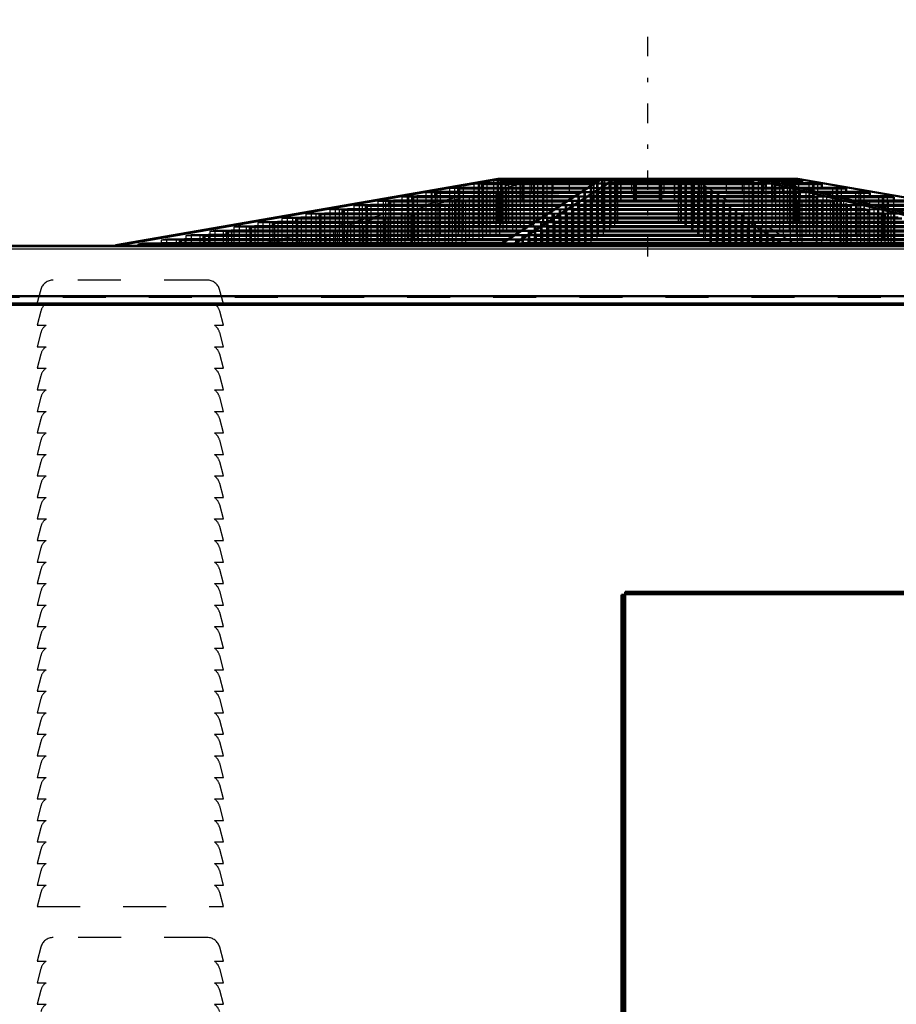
# Model space of a CAD drawing. Header units: inches. Extents: x -24.5 to 24.2, y -0.3 to 45.
# Tile 3 of 4: x -6.8 to 13.6, y 22.2 to 45. Entities that reach past the tile are written whole.
import ezdxf

# ---------------------------------------------------------------- set-up
doc = ezdxf.new("R2010")
doc.units = ezdxf.units.IN
doc.header["$MEASUREMENT"] = 0
doc.linetypes.add('Center', pattern=[1.5, 0.45, -0.5, 0.05, -0.5])
doc.linetypes.add('Dashed', pattern=[2, 1, -1])
for name, color, linetype, lineweight in [('2d ConnectionPoints', 7, 'Continuous', 50), ('AM_0', 7, 'Continuous', 50), ('AM_4', 3, 'Continuous', 25), ('AM_7', 7, 'Center', 25), ('AM_9', 6, 'Dashed', 25)]:
    doc.layers.add(name, color=color, linetype=linetype, lineweight=lineweight)

msp = doc.modelspace()

# ---------------------------------------------------------------- linework, layer by layer
at = {"layer": '2d ConnectionPoints'}
msp.add_point((0, 39.8), dxfattribs=at)
msp.add_point((0, 39.8), dxfattribs=at)
at = {"layer": 'AM_0'}
for p, q in [((4.33, 41.358), (-4.546, 39.817)), ((-4.465, 39.817), (4.411, 41.358)), ((4.067, 41.25), (3.951, 41.228)), ((3.951, 41.228), (3.951, 41.148)), ((3.951, 41.228), (6.536, 41.228)), ((4.067, 41.25), (6.565, 41.25)), ((6.735, 41.358), (4.33, 41.358)), ((6.737, 41.358), (4.358, 39.817)), ((4.497, 41.329), (4.39, 41.309)), ((4.39, 41.309), (6.659, 41.309)), ((4.39, 41.309), (4.39, 41.25)), ((4.497, 41.329), (6.69, 41.329)), ((4.653, 41.358), (4.653, 41.329)), ((4.66, 39.817), (7.039, 41.358)), ((11.288, 41.358), (6.737, 41.358)), ((6.947, 41.25), (6.916, 41.228)), ((6.916, 41.228), (10.552, 41.228)), ((6.916, 41.228), (6.916, 41.148)), ((6.947, 41.25), (10.467, 41.25)), ((7.062, 41.329), (7.033, 41.309)), ((7.033, 41.309), (10.231, 41.309)), ((7.033, 41.309), (7.033, 41.25)), ((7.062, 41.329), (10.152, 41.329)), ((7.104, 41.358), (7.104, 41.329)), ((10.038, 41.358), (10.038, 41.329)), ((10.231, 41.309), (10.152, 41.329)), ((10.215, 41.358), (16.713, 39.817)), ((10.231, 41.309), (10.231, 41.25)), ((16.935, 39.817), (10.437, 41.358)), ((10.552, 41.228), (10.467, 41.25)), ((10.552, 41.228), (10.552, 41.148)), ((10.571, 41.329), (11.283, 41.329)), ((10.655, 41.309), (11.394, 41.309)), ((10.906, 41.25), (11.728, 41.25)), ((10.996, 41.228), (11.848, 41.228)), ((11.121, 41.329), (11.121, 41.358)), ((11.394, 41.309), (11.283, 41.329)), ((11.288, 41.358), (20.164, 39.817)), ((11.394, 41.25), (11.394, 41.309)), ((11.848, 41.228), (11.728, 41.25)), ((11.848, 41.148), (11.848, 41.228)), ((2.45, 40.951), (2.333, 40.93)), ((2.333, 40.93), (2.333, 40.852)), ((2.333, 40.93), (6.075, 40.93)), ((2.45, 40.951), (6.108, 40.951)), ((2.988, 41.051), (2.872, 41.029)), ((2.872, 41.029), (2.872, 40.951)), ((2.872, 41.029), (6.229, 41.029)), ((2.988, 41.051), (6.261, 41.051)), ((3.517, 41.148), (3.401, 41.127)), ((3.401, 41.127), (3.401, 41.051)), ((3.401, 41.127), (6.378, 41.127)), ((3.517, 41.148), (6.411, 41.148)), ((6.513, 40.951), (6.482, 40.93)), ((6.482, 40.93), (11.737, 40.93)), ((6.482, 40.93), (6.482, 40.852)), ((6.513, 40.951), (11.651, 40.951)), ((6.658, 41.051), (6.627, 41.029)), ((6.627, 41.029), (11.342, 41.029)), ((6.627, 41.029), (6.627, 40.951)), ((6.658, 41.051), (11.257, 41.051)), ((6.799, 41.148), (6.768, 41.127)), ((6.768, 41.127), (10.955, 41.127)), ((6.768, 41.127), (6.768, 41.051)), ((6.799, 41.148), (10.87, 41.148)), ((10.955, 41.127), (10.87, 41.148)), ((10.955, 41.127), (10.955, 41.051)), ((11.342, 41.029), (11.257, 41.051)), ((11.334, 41.148), (12.297, 41.148)), ((11.342, 41.029), (11.342, 40.951)), ((11.424, 41.127), (12.417, 41.127)), ((11.737, 40.93), (11.651, 40.951)), ((11.737, 40.93), (11.737, 40.852)), ((11.745, 41.051), (12.844, 41.051)), ((11.835, 41.029), (12.964, 41.029)), ((12.164, 40.951), (13.401, 40.951)), ((12.255, 40.93), (13.522, 40.93)), ((12.417, 41.127), (12.297, 41.148)), ((12.417, 41.051), (12.417, 41.127)), ((12.964, 41.029), (12.844, 41.051)), ((12.964, 40.951), (12.964, 41.029)), ((13.522, 40.93), (13.401, 40.951)), ((13.522, 40.852), (13.522, 40.93)), ((1.372, 40.752), (1.256, 40.731)), ((1.256, 40.731), (1.256, 40.653)), ((1.256, 40.731), (5.769, 40.731)), ((1.372, 40.752), (5.801, 40.752)), ((1.911, 40.852), (1.795, 40.83)), ((1.795, 40.83), (1.795, 40.752)), ((1.795, 40.83), (5.92, 40.83)), ((1.911, 40.852), (5.953, 40.852)), ((6.224, 40.752), (6.193, 40.731)), ((6.193, 40.731), (12.525, 40.731)), ((6.193, 40.731), (6.193, 40.653)), ((6.224, 40.752), (12.44, 40.752)), ((6.369, 40.852), (6.338, 40.83)), ((6.338, 40.83), (12.131, 40.83)), ((6.338, 40.83), (6.338, 40.752)), ((6.369, 40.852), (12.046, 40.852)), ((12.131, 40.83), (12.046, 40.852)), ((12.131, 40.83), (12.131, 40.752)), ((12.525, 40.731), (12.44, 40.752)), ((12.525, 40.731), (12.525, 40.653)), ((12.584, 40.852), (13.959, 40.852)), ((12.674, 40.83), (14.079, 40.83)), ((13.003, 40.752), (14.517, 40.752)), ((13.094, 40.731), (14.637, 40.731)), ((0.295, 40.553), (0.179, 40.532)), ((0.179, 40.532), (0.179, 40.454)), ((0.179, 40.532), (5.46, 40.532)), ((0.295, 40.553), (5.493, 40.553)), ((0.833, 40.653), (0.717, 40.631)), ((0.717, 40.631), (0.717, 40.553)), ((0.717, 40.631), (5.614, 40.631)), ((0.833, 40.653), (5.647, 40.653)), ((5.936, 40.553), (5.905, 40.532)), ((5.905, 40.532), (13.314, 40.532)), ((5.905, 40.532), (5.905, 40.454)), ((5.936, 40.553), (13.229, 40.553)), ((6.08, 40.653), (6.049, 40.631)), ((6.049, 40.631), (12.92, 40.631)), ((6.049, 40.631), (6.049, 40.553)), ((6.08, 40.653), (12.835, 40.653)), ((12.92, 40.631), (12.835, 40.653)), ((12.92, 40.631), (12.92, 40.553)), ((13.314, 40.532), (13.229, 40.553)), ((13.314, 40.532), (13.314, 40.454)), ((13.423, 40.653), (15.075, 40.653)), ((13.513, 40.631), (15.195, 40.631)), ((-1.322, 40.255), (-1.438, 40.233)), ((-1.322, 40.255), (5.033, 40.255)), ((-0.784, 40.354), (-0.9, 40.333)), ((-0.9, 40.333), (-0.9, 40.255)), ((-0.9, 40.333), (5.154, 40.333)), ((-0.784, 40.354), (5.187, 40.354)), ((-0.245, 40.454), (-0.36, 40.432)), ((-0.36, 40.432), (-0.36, 40.354)), ((-0.36, 40.432), (5.307, 40.432)), ((-0.245, 40.454), (5.339, 40.454)), ((5.503, 40.255), (5.472, 40.233)), ((5.503, 40.255), (14.412, 40.255)), ((5.647, 40.354), (5.616, 40.333)), ((5.616, 40.333), (14.103, 40.333)), ((5.616, 40.333), (5.616, 40.255)), ((5.647, 40.354), (14.018, 40.354)), ((5.791, 40.454), (5.76, 40.432)), ((5.76, 40.432), (13.708, 40.432)), ((5.76, 40.432), (5.76, 40.354)), ((5.791, 40.454), (13.624, 40.454)), ((-2.399, 40.056), (-2.515, 40.034)), ((-2.515, 40.034), (-2.515, 39.954)), ((-2.515, 40.034), (4.694, 40.034)), ((-2.399, 40.056), (4.726, 40.056)), ((-1.861, 40.155), (-1.977, 40.134)), ((-1.977, 40.134), (-1.977, 40.056)), ((-1.977, 40.134), (4.845, 40.134)), ((-1.861, 40.155), (4.878, 40.155)), ((-1.438, 40.233), (-1.438, 40.155)), ((-1.438, 40.233), (4.999, 40.233)), ((5.214, 40.056), (5.183, 40.034)), ((5.183, 40.034), (15.285, 40.034)), ((5.183, 40.034), (5.183, 39.954)), ((5.214, 40.056), (15.201, 40.056)), ((5.358, 40.155), (5.327, 40.134)), ((5.327, 40.134), (14.892, 40.134)), ((5.327, 40.134), (5.327, 40.056)), ((5.358, 40.155), (14.807, 40.155)), ((5.472, 40.233), (14.497, 40.233)), ((5.472, 40.233), (5.472, 40.155)), ((23.797, 39.8), (-23.797, 39.8)), ((23.782, 39.793), (-23.782, 39.793)), ((-4.546, 39.817), (-4.465, 39.817)), ((-4.546, 39.817), (-4.546, 39.8)), ((-4.465, 39.817), (-4.465, 39.8)), ((-3.478, 39.857), (-3.594, 39.835)), ((-3.594, 39.835), (-3.594, 39.8)), ((-3.594, 39.835), (4.385, 39.835)), ((-3.478, 39.857), (4.418, 39.857)), ((-2.949, 39.954), (-3.065, 39.933)), ((-3.065, 39.933), (-3.065, 39.857)), ((-3.065, 39.933), (4.536, 39.933)), ((-2.949, 39.954), (4.569, 39.954)), ((4.358, 39.817), (4.66, 39.817)), ((4.358, 39.817), (4.358, 39.8)), ((4.66, 39.817), (4.66, 39.8)), ((4.925, 39.857), (4.894, 39.835)), ((4.894, 39.835), (16.075, 39.835)), ((4.894, 39.835), (4.894, 39.8)), ((4.925, 39.857), (15.991, 39.857)), ((5.067, 39.954), (5.036, 39.933)), ((5.036, 39.933), (15.689, 39.933)), ((5.036, 39.933), (5.036, 39.857)), ((5.067, 39.954), (15.604, 39.954)), ((23.797, 38.459), (-23.797, 38.459)), ((23.797, 38.426), (-23.797, 38.426)), ((7.197, 31.691), (7.281, 31.691)), ((7.197, 31.691), (7.197, 5.699)), ((7.231, 31.691), (7.231, 5.699)), ((7.281, 31.762), (7.281, 5.632)), ((19.271, 31.762), (7.281, 31.762)), ((19.271, 31.728), (7.281, 31.728))]:
    msp.add_line(p, q, dxfattribs=at)
at = {"layer": 'AM_4'}
for p, q in [((23.797, 39.72), (-23.797, 39.72)), ((23.797, 38.636), (-23.797, 38.636)), ((23.797, 38.612), (-23.797, 38.612)), ((7.264, 31.691), (7.264, 5.699)), ((19.271, 31.695), (7.281, 31.695))]:
    msp.add_line(p, q, dxfattribs=at)
at = {"layer": 'AM_7'}
msp.add_line((7.809, 39.55), (7.809, 45.05), dxfattribs=at)
at = {"layer": 'AM_9'}
for p, q in [((-1.317, 39.817), (5.181, 41.358)), ((5.403, 41.358), (-1.095, 39.817)), ((3.89, 41.25), (3.77, 41.228)), ((3.951, 41.228), (3.77, 41.228)), ((3.77, 41.228), (3.77, 39.8)), ((3.87, 41.228), (3.986, 41.25)), ((3.87, 41.228), (3.87, 39.8)), ((3.89, 41.25), (3.89, 39.8)), ((4.067, 41.25), (3.89, 41.25)), ((3.986, 41.25), (3.986, 39.8)), ((4.067, 41.25), (4.067, 39.8)), ((4.335, 41.329), (4.224, 41.309)), ((4.224, 41.309), (4.224, 39.8)), ((4.39, 41.309), (4.224, 41.309)), ((4.309, 41.309), (4.416, 41.329)), ((4.309, 41.309), (4.309, 39.8)), ((4.335, 41.329), (4.335, 39.8)), ((4.496, 41.329), (4.335, 41.329)), ((4.39, 41.25), (4.39, 39.8)), ((4.416, 41.329), (4.416, 39.8)), ((4.496, 41.358), (4.496, 39.8)), ((4.497, 41.329), (4.497, 39.8)), ((4.572, 41.358), (4.572, 39.8)), ((4.653, 41.329), (4.653, 39.8)), ((4.742, 41.358), (4.742, 41.016)), ((4.844, 40.858), (4.844, 41.358)), ((4.929, 41.25), (4.844, 41.228)), ((4.844, 41.228), (4.844, 39.8)), ((4.868, 40.858), (4.868, 41.358)), ((4.905, 40.858), (4.905, 41.358)), ((4.928, 40.858), (4.928, 41.358)), ((4.929, 41.25), (4.929, 39.8)), ((5.066, 41.228), (5.151, 41.25)), ((5.066, 41.228), (5.066, 39.8)), ((5.117, 41.016), (5.117, 41.358)), ((5.151, 41.25), (5.151, 39.8)), ((5.244, 41.329), (5.166, 41.309)), ((5.166, 41.309), (5.166, 39.8)), ((5.244, 41.329), (5.244, 39.8)), ((5.359, 41.358), (5.359, 39.8)), ((5.387, 41.309), (5.466, 41.329)), ((5.387, 41.309), (5.387, 39.8)), ((5.466, 41.329), (5.466, 39.8)), ((5.58, 41.358), (5.58, 39.8)), ((5.613, 41.016), (5.613, 41.358)), ((5.988, 41.016), (5.988, 41.358)), ((6.495, 40.858), (6.495, 41.358)), ((6.506, 40.858), (6.506, 41.358)), ((6.916, 41.228), (6.536, 41.228)), ((6.555, 40.858), (6.555, 41.358)), ((6.565, 40.858), (6.565, 41.358)), ((6.947, 41.25), (6.565, 41.25)), ((6.613, 41.228), (6.644, 41.25)), ((6.613, 41.228), (6.613, 39.8)), ((6.644, 41.25), (6.644, 39.8)), ((7.033, 41.309), (6.659, 41.309)), ((7.062, 41.329), (6.69, 41.329)), ((6.731, 41.309), (6.76, 41.329)), ((6.731, 41.309), (6.731, 39.8)), ((6.76, 41.329), (6.76, 39.8)), ((6.801, 41.358), (6.801, 39.8)), ((6.947, 41.25), (6.947, 39.8)), ((7.033, 41.25), (7.033, 39.8)), ((7.062, 41.329), (7.062, 39.8)), ((7.076, 40.858), (7.076, 41.358)), ((7.091, 40.858), (7.091, 41.358)), ((7.104, 41.329), (7.104, 39.8)), ((7.179, 40.858), (7.179, 41.358)), ((7.192, 40.858), (7.192, 41.358)), ((7.434, 41.016), (7.434, 41.358)), ((7.484, 40.858), (7.484, 41.358)), ((7.499, 40.858), (7.499, 41.358)), ((7.53, 40.858), (7.53, 41.358)), ((7.542, 40.858), (7.542, 41.358)), ((8.076, 40.858), (8.076, 41.358)), ((8.088, 40.858), (8.088, 41.358)), ((8.119, 40.858), (8.119, 41.358)), ((8.134, 40.858), (8.134, 41.358)), ((8.184, 41.016), (8.184, 41.358)), ((8.426, 40.858), (8.426, 41.358)), ((8.439, 40.858), (8.439, 41.358)), ((8.514, 41.358), (8.514, 39.8)), ((8.527, 40.858), (8.527, 41.358)), ((8.542, 40.858), (8.542, 41.358)), ((8.556, 41.329), (8.585, 41.309)), ((8.556, 41.329), (8.556, 39.8)), ((10.958, 39.817), (8.579, 41.358)), ((8.585, 41.309), (8.585, 39.8)), ((8.671, 41.25), (8.702, 41.228)), ((8.671, 41.25), (8.671, 39.8)), ((8.702, 41.228), (8.702, 39.8)), ((8.817, 41.358), (8.817, 39.8)), ((8.887, 41.309), (8.858, 41.329)), ((8.858, 41.329), (8.858, 39.8)), ((8.881, 41.358), (11.26, 39.817)), ((8.887, 41.309), (8.887, 39.8)), ((9.005, 41.228), (8.974, 41.25)), ((8.974, 41.25), (8.974, 39.8)), ((9.005, 41.228), (9.005, 39.8)), ((9.053, 40.858), (9.053, 41.358)), ((9.063, 40.858), (9.063, 41.358)), ((9.112, 40.858), (9.112, 41.358)), ((9.123, 40.858), (9.123, 41.358)), ((9.63, 41.358), (9.63, 41.016)), ((10.005, 41.016), (10.005, 41.358)), ((10.038, 41.329), (10.038, 39.8)), ((10.571, 41.329), (10.152, 41.329)), ((10.152, 41.329), (10.152, 39.8)), ((10.655, 41.309), (10.231, 41.309)), ((10.231, 41.25), (10.231, 39.8)), ((10.259, 41.358), (10.259, 39.8)), ((10.374, 41.329), (10.374, 39.8)), ((10.374, 41.329), (10.452, 41.309)), ((10.452, 41.309), (10.452, 39.8)), ((10.906, 41.25), (10.467, 41.25)), ((10.467, 41.25), (10.467, 39.8)), ((10.501, 41.016), (10.501, 41.358)), ((10.996, 41.228), (10.552, 41.228)), ((10.689, 41.25), (10.689, 39.8)), ((10.689, 41.25), (10.774, 41.228)), ((10.69, 40.858), (10.69, 41.358)), ((10.713, 40.858), (10.713, 41.358)), ((10.75, 40.858), (10.75, 41.358)), ((10.774, 40.858), (10.774, 41.358)), ((10.774, 41.228), (10.774, 39.8)), ((10.876, 41.016), (10.876, 41.358)), ((10.965, 41.358), (10.965, 39.8)), ((11.046, 41.358), (11.046, 39.8)), ((11.121, 41.329), (11.228, 41.309)), ((11.121, 41.329), (11.121, 39.8)), ((11.121, 39.8), (11.121, 41.329)), ((11.202, 41.329), (11.202, 39.8)), ((11.309, 41.309), (11.202, 41.329)), ((20.083, 39.817), (11.207, 41.358)), ((11.228, 41.309), (11.228, 39.8)), ((11.283, 39.8), (11.283, 41.329)), ((11.309, 41.309), (11.309, 39.8)), ((11.394, 39.8), (11.394, 41.25)), ((11.551, 41.25), (11.551, 39.8)), ((11.551, 41.25), (11.667, 41.228)), ((11.632, 41.25), (11.632, 39.8)), ((11.748, 41.228), (11.632, 41.25)), ((11.667, 41.228), (11.667, 39.8)), ((11.728, 39.8), (11.728, 41.25)), ((11.748, 41.228), (11.748, 39.8)), ((2.217, 40.951), (2.096, 40.93)), ((2.096, 40.93), (2.096, 39.8)), ((2.333, 40.93), (2.096, 40.93)), ((2.217, 40.951), (2.217, 39.8)), ((2.45, 40.951), (2.217, 40.951)), ((2.252, 40.93), (2.369, 40.951)), ((2.252, 40.93), (2.252, 39.8)), ((2.369, 40.951), (2.369, 39.8)), ((2.45, 40.951), (2.45, 39.8)), ((2.774, 41.051), (2.654, 41.029)), ((2.872, 41.029), (2.654, 41.029)), ((2.654, 41.029), (2.654, 39.8)), ((2.774, 41.051), (2.774, 39.8)), ((2.988, 41.051), (2.774, 41.051)), ((2.791, 41.029), (2.907, 41.051)), ((2.791, 41.029), (2.791, 39.8)), ((2.872, 40.951), (2.872, 39.8)), ((2.907, 41.051), (2.907, 39.8)), ((2.988, 41.051), (2.988, 39.8)), ((3.321, 41.148), (3.201, 41.127)), ((3.401, 41.127), (3.201, 41.127)), ((3.201, 41.127), (3.201, 39.8)), ((3.32, 41.127), (3.436, 41.148)), ((3.32, 41.127), (3.32, 39.8)), ((3.321, 41.148), (3.321, 39.8)), ((3.517, 41.148), (3.321, 41.148)), ((3.401, 41.051), (3.401, 39.8)), ((3.436, 41.148), (3.436, 39.8)), ((3.517, 41.148), (3.517, 39.8)), ((3.746, 40.951), (3.66, 40.93)), ((3.66, 40.93), (3.66, 39.8)), ((3.746, 40.951), (3.746, 39.8)), ((3.881, 40.93), (3.967, 40.951)), ((3.881, 40.93), (3.881, 39.8)), ((3.951, 41.148), (3.951, 39.8)), ((3.967, 40.951), (3.967, 39.8)), ((4.14, 41.051), (4.055, 41.029)), ((4.055, 41.029), (4.055, 39.8)), ((4.14, 41.051), (4.14, 39.8)), ((4.276, 41.029), (4.361, 41.051)), ((4.276, 41.029), (4.276, 39.8)), ((4.361, 41.051), (4.361, 39.8)), ((4.527, 41.148), (4.442, 41.127)), ((4.442, 41.127), (4.442, 39.8)), ((4.527, 41.148), (4.527, 39.8)), ((4.663, 41.127), (4.748, 41.148)), ((4.663, 41.127), (4.663, 39.8)), ((4.742, 41.016), (5.988, 41.016)), ((4.748, 41.148), (4.748, 39.8)), ((6.482, 40.93), (6.075, 40.93)), ((6.513, 40.951), (6.108, 40.951)), ((6.18, 40.93), (6.211, 40.951)), ((6.18, 40.93), (6.18, 39.8)), ((6.211, 40.951), (6.211, 39.8)), ((6.627, 41.029), (6.229, 41.029)), ((6.658, 41.051), (6.261, 41.051)), ((6.324, 41.029), (6.355, 41.051)), ((6.324, 41.029), (6.324, 39.8)), ((6.355, 41.051), (6.355, 39.8)), ((6.768, 41.127), (6.378, 41.127)), ((6.799, 41.148), (6.411, 41.148)), ((6.466, 41.127), (6.497, 41.148)), ((6.466, 41.127), (6.466, 39.8)), ((6.497, 41.148), (6.497, 39.8)), ((6.513, 40.951), (6.513, 39.8)), ((6.627, 40.951), (6.627, 39.8)), ((6.658, 41.051), (6.658, 39.8)), ((6.768, 41.051), (6.768, 39.8)), ((6.799, 41.148), (6.799, 39.8)), ((6.916, 41.148), (6.916, 39.8)), ((7.434, 41.016), (8.184, 41.016)), ((8.819, 41.148), (8.819, 39.8)), ((8.819, 41.148), (8.85, 41.127)), ((8.85, 41.127), (8.85, 39.8)), ((8.96, 41.051), (8.96, 39.8)), ((8.96, 41.051), (8.991, 41.029)), ((8.991, 41.029), (8.991, 39.8)), ((9.105, 40.951), (9.136, 40.93)), ((9.105, 40.951), (9.105, 39.8)), ((9.152, 41.127), (9.121, 41.148)), ((9.121, 41.148), (9.121, 39.8)), ((9.136, 40.93), (9.136, 39.8)), ((9.152, 41.127), (9.152, 39.8)), ((9.294, 41.029), (9.263, 41.051)), ((9.263, 41.051), (9.263, 39.8)), ((9.294, 41.029), (9.294, 39.8)), ((9.438, 40.93), (9.407, 40.951)), ((9.407, 40.951), (9.407, 39.8)), ((9.438, 40.93), (9.438, 39.8)), ((9.63, 41.016), (10.876, 41.016)), ((10.552, 41.148), (10.551, 39.8)), ((11.334, 41.148), (10.87, 41.148)), ((10.87, 41.148), (10.87, 39.8)), ((11.424, 41.127), (10.955, 41.127)), ((10.955, 41.051), (10.955, 39.8)), ((11.091, 41.148), (11.091, 39.8)), ((11.091, 41.148), (11.176, 41.127)), ((11.176, 41.127), (11.176, 39.8)), ((11.257, 41.051), (11.745, 41.051)), ((11.257, 41.051), (11.257, 39.8)), ((11.835, 41.029), (11.342, 41.029)), ((11.342, 40.951), (11.342, 39.8)), ((11.478, 41.051), (11.478, 39.8)), ((11.478, 41.051), (11.563, 41.029)), ((11.563, 41.029), (11.563, 39.8)), ((11.651, 40.951), (12.164, 40.951)), ((11.651, 40.951), (11.651, 39.8)), ((12.255, 40.93), (11.737, 40.93)), ((11.848, 39.8), (11.848, 41.148)), ((11.872, 40.951), (11.872, 39.8)), ((11.872, 40.951), (11.958, 40.93)), ((11.958, 40.93), (11.958, 39.8)), ((12.101, 41.148), (12.101, 39.8)), ((12.101, 41.148), (12.217, 41.127)), ((12.182, 41.148), (12.182, 39.8)), ((12.298, 41.127), (12.182, 41.148)), ((12.217, 41.127), (12.217, 39.8)), ((12.297, 39.8), (12.297, 41.148)), ((12.298, 41.127), (12.298, 39.8)), ((12.417, 39.8), (12.417, 41.051)), ((12.63, 41.051), (12.746, 41.029)), ((12.63, 41.051), (12.63, 39.8)), ((12.711, 41.051), (12.711, 39.8)), ((12.827, 41.029), (12.711, 41.051)), ((12.746, 41.029), (12.746, 39.8)), ((12.827, 41.029), (12.827, 39.8)), ((12.844, 39.8), (12.844, 41.051)), ((12.964, 39.8), (12.964, 40.951)), ((13.168, 40.951), (13.168, 39.8)), ((13.168, 40.951), (13.285, 40.93)), ((13.249, 40.951), (13.249, 39.8)), ((13.366, 40.93), (13.249, 40.951)), ((13.285, 40.93), (13.285, 39.8)), ((13.366, 40.93), (13.366, 39.8)), ((13.401, 39.8), (13.401, 40.951)), ((1.101, 40.752), (0.981, 40.731)), ((1.256, 40.731), (0.981, 40.731)), ((0.981, 40.731), (0.981, 39.8)), ((1.101, 40.752), (1.101, 39.8)), ((1.372, 40.752), (1.101, 40.752)), ((1.175, 40.731), (1.291, 40.752)), ((1.175, 40.731), (1.175, 39.8)), ((1.291, 40.752), (1.291, 39.8)), ((1.372, 40.752), (1.372, 39.8)), ((1.659, 40.852), (1.539, 40.83)), ((1.539, 40.83), (1.539, 39.8)), ((1.795, 40.83), (1.539, 40.83)), ((1.659, 40.852), (1.659, 39.8)), ((1.911, 40.852), (1.659, 40.852)), ((1.714, 40.83), (1.83, 40.852)), ((1.714, 40.83), (1.714, 39.8)), ((1.795, 40.752), (1.795, 39.8)), ((1.83, 40.852), (1.83, 39.8)), ((1.911, 40.852), (1.911, 39.8)), ((2.333, 40.852), (2.333, 39.8)), ((2.956, 40.752), (2.871, 40.731)), ((2.871, 40.731), (2.871, 39.8)), ((2.956, 40.752), (2.956, 39.8)), ((3.093, 40.731), (3.178, 40.752)), ((3.093, 40.731), (3.093, 39.8)), ((3.178, 40.752), (3.178, 39.8)), ((3.351, 40.852), (3.266, 40.83)), ((3.266, 40.83), (3.266, 39.8)), ((3.351, 40.852), (3.351, 39.8)), ((3.487, 40.83), (3.572, 40.852)), ((3.487, 40.83), (3.487, 39.8)), ((3.572, 40.852), (3.572, 39.8)), ((4.844, 40.858), (7.542, 40.858)), ((6.193, 40.731), (5.769, 40.731)), ((6.224, 40.752), (5.801, 40.752)), ((5.891, 40.731), (5.922, 40.752)), ((5.891, 40.731), (5.891, 39.8)), ((6.338, 40.83), (5.92, 40.83)), ((5.922, 40.752), (5.922, 39.8)), ((6.369, 40.852), (5.953, 40.852)), ((6.036, 40.83), (6.067, 40.852)), ((6.036, 40.83), (6.036, 39.8)), ((6.067, 40.852), (6.067, 39.8)), ((6.224, 40.752), (6.224, 39.8)), ((6.338, 40.752), (6.338, 39.8)), ((6.369, 40.852), (6.369, 39.8)), ((6.482, 40.852), (6.482, 39.8)), ((8.076, 40.858), (10.774, 40.858)), ((9.249, 40.852), (9.249, 39.8)), ((9.249, 40.852), (9.28, 40.83)), ((9.28, 40.83), (9.28, 39.8)), ((9.394, 40.752), (9.425, 40.731)), ((9.394, 40.752), (9.394, 39.8)), ((9.425, 40.731), (9.425, 39.8)), ((9.582, 40.83), (9.551, 40.852)), ((9.551, 40.852), (9.551, 39.8)), ((9.582, 40.83), (9.582, 39.8)), ((9.727, 40.731), (9.696, 40.752)), ((9.696, 40.752), (9.696, 39.8)), ((9.727, 40.731), (9.727, 39.8)), ((11.737, 40.852), (11.737, 39.8)), ((12.584, 40.852), (12.046, 40.852)), ((12.046, 40.852), (12.046, 39.8)), ((12.674, 40.83), (12.131, 40.83)), ((12.131, 40.752), (12.131, 39.8)), ((12.267, 40.852), (12.267, 39.8)), ((12.267, 40.852), (12.352, 40.83)), ((12.352, 40.83), (12.352, 39.8)), ((13.003, 40.752), (12.44, 40.752)), ((12.44, 40.752), (12.44, 39.8)), ((13.094, 40.731), (12.525, 40.731)), ((12.662, 40.752), (12.662, 39.8)), ((12.662, 40.752), (12.747, 40.731)), ((12.747, 40.731), (12.747, 39.8)), ((13.522, 39.8), (13.522, 40.852)), ((-0.014, 40.553), (-0.134, 40.532)), ((0.179, 40.532), (-0.134, 40.532)), ((-0.134, 40.532), (-0.134, 39.8)), ((-0.014, 40.553), (-0.014, 39.8)), ((0.295, 40.553), (-0.014, 40.553)), ((0.098, 40.532), (0.214, 40.553)), ((0.098, 40.532), (0.098, 39.8)), ((0.214, 40.553), (0.214, 39.8)), ((0.295, 40.553), (0.295, 39.8)), ((0.543, 40.653), (0.423, 40.631)), ((0.423, 40.631), (0.423, 39.8)), ((0.717, 40.631), (0.423, 40.631)), ((0.543, 40.653), (0.543, 39.8)), ((0.833, 40.653), (0.543, 40.653)), ((0.636, 40.631), (0.752, 40.653)), ((0.636, 40.631), (0.636, 39.8)), ((0.717, 40.553), (0.717, 39.8)), ((0.752, 40.653), (0.752, 39.8)), ((0.833, 40.653), (0.833, 39.8)), ((1.256, 40.653), (1.256, 39.8)), ((2.168, 40.553), (2.083, 40.532)), ((2.083, 40.532), (2.083, 39.8)), ((2.168, 40.553), (2.168, 39.8)), ((2.304, 40.532), (2.389, 40.553)), ((2.304, 40.532), (2.304, 39.8)), ((2.389, 40.553), (2.389, 39.8)), ((2.562, 40.653), (2.477, 40.631)), ((2.477, 40.631), (2.477, 39.8)), ((2.562, 40.653), (2.562, 39.8)), ((2.698, 40.631), (2.783, 40.653)), ((2.698, 40.631), (2.698, 39.8)), ((2.783, 40.653), (2.783, 39.8)), ((5.905, 40.532), (5.46, 40.532)), ((5.936, 40.553), (5.493, 40.553)), ((5.602, 40.532), (5.633, 40.553)), ((5.602, 40.532), (5.602, 39.8)), ((6.049, 40.631), (5.614, 40.631)), ((5.633, 40.553), (5.633, 39.8)), ((6.08, 40.653), (5.647, 40.653)), ((5.747, 40.631), (5.778, 40.653)), ((5.747, 40.631), (5.747, 39.8)), ((5.778, 40.653), (5.778, 39.8)), ((5.936, 40.553), (5.936, 39.8)), ((6.049, 40.553), (6.049, 39.8)), ((6.08, 40.653), (6.08, 39.8)), ((6.193, 40.653), (6.193, 39.8)), ((9.538, 40.653), (9.569, 40.631)), ((9.538, 40.653), (9.538, 39.8)), ((9.569, 40.631), (9.569, 39.8)), ((9.682, 40.553), (9.682, 39.8)), ((9.682, 40.553), (9.713, 40.532)), ((9.713, 40.532), (9.713, 39.8)), ((9.871, 40.631), (9.84, 40.653)), ((9.84, 40.653), (9.84, 39.8)), ((9.871, 40.631), (9.871, 39.8)), ((10.016, 40.532), (9.985, 40.553)), ((9.985, 40.553), (9.985, 39.8)), ((10.016, 40.532), (10.016, 39.8)), ((12.525, 40.653), (12.525, 39.8)), ((12.835, 40.653), (13.423, 40.653)), ((12.835, 40.653), (12.835, 39.8)), ((13.513, 40.631), (12.92, 40.631)), ((12.92, 40.553), (12.92, 39.8)), ((13.056, 40.653), (13.056, 39.8)), ((13.056, 40.653), (13.141, 40.631)), ((13.141, 40.631), (13.141, 39.8)), ((13.842, 40.553), (13.229, 40.553)), ((13.229, 40.553), (13.229, 39.8)), ((13.932, 40.532), (13.314, 40.532)), ((13.45, 40.553), (13.45, 39.8)), ((13.45, 40.553), (13.535, 40.532)), ((13.535, 40.532), (13.535, 39.8)), ((-1.687, 40.255), (-1.807, 40.233)), ((-1.687, 40.255), (-1.687, 39.8)), ((-1.322, 40.255), (-1.687, 40.255)), ((-1.519, 40.233), (-1.403, 40.255)), ((-1.403, 40.255), (-1.403, 39.8)), ((-1.322, 40.255), (-1.322, 39.8)), ((-1.13, 40.354), (-1.25, 40.333)), ((-1.25, 40.333), (-1.25, 39.8)), ((-0.9, 40.333), (-1.25, 40.333)), ((-1.13, 40.354), (-1.13, 39.8)), ((-0.784, 40.354), (-1.13, 40.354)), ((-0.981, 40.333), (-0.865, 40.354)), ((-0.981, 40.333), (-0.981, 39.8)), ((-0.9, 40.255), (-0.9, 39.8)), ((-0.865, 40.354), (-0.865, 39.8)), ((-0.784, 40.354), (-0.784, 39.8)), ((-0.572, 40.454), (-0.692, 40.432)), ((-0.692, 40.432), (-0.692, 39.8)), ((-0.36, 40.432), (-0.692, 40.432)), ((-0.572, 40.454), (-0.572, 39.8)), ((-0.245, 40.454), (-0.572, 40.454)), ((-0.441, 40.432), (-0.326, 40.454)), ((-0.441, 40.432), (-0.441, 39.8)), ((-0.36, 40.354), (-0.36, 39.8)), ((-0.326, 40.454), (-0.326, 39.8)), ((-0.245, 40.454), (-0.245, 39.8)), ((0.179, 40.454), (0.179, 39.8)), ((0.985, 40.255), (0.9, 40.233)), ((0.985, 40.255), (0.985, 39.8)), ((1.121, 40.233), (1.206, 40.255)), ((1.206, 40.255), (1.206, 39.8)), ((1.378, 40.354), (1.294, 40.333)), ((1.294, 40.333), (1.294, 39.8)), ((1.378, 40.354), (1.378, 39.8)), ((1.515, 40.333), (1.6, 40.354)), ((1.515, 40.333), (1.515, 39.8)), ((1.6, 40.354), (1.6, 39.8)), ((1.773, 40.454), (1.688, 40.432)), ((1.688, 40.432), (1.688, 39.8)), ((1.773, 40.454), (1.773, 39.8)), ((1.91, 40.432), (1.994, 40.454)), ((1.91, 40.432), (1.91, 39.8)), ((1.994, 40.454), (1.994, 39.8)), ((5.503, 40.255), (5.033, 40.255)), ((5.616, 40.333), (5.154, 40.333)), ((5.169, 40.233), (5.2, 40.255)), ((5.647, 40.354), (5.187, 40.354)), ((5.2, 40.255), (5.2, 39.8)), ((5.76, 40.432), (5.307, 40.432)), ((5.314, 40.333), (5.345, 40.354)), ((5.314, 40.333), (5.314, 39.8)), ((5.791, 40.454), (5.339, 40.454)), ((5.345, 40.354), (5.345, 39.8)), ((5.458, 40.432), (5.489, 40.454)), ((5.458, 40.432), (5.458, 39.8)), ((5.489, 40.454), (5.489, 39.8)), ((5.503, 40.255), (5.503, 39.8)), ((5.616, 40.255), (5.616, 39.8)), ((5.647, 40.354), (5.647, 39.8)), ((5.76, 40.354), (5.76, 39.8)), ((5.791, 40.454), (5.791, 39.8)), ((5.905, 40.454), (5.905, 39.8)), ((9.827, 40.454), (9.827, 39.8)), ((9.827, 40.454), (9.858, 40.432)), ((9.858, 40.432), (9.858, 39.8)), ((9.971, 40.354), (10.002, 40.333)), ((9.971, 40.354), (9.971, 39.8)), ((10.002, 40.333), (10.002, 39.8)), ((10.115, 40.255), (10.146, 40.233)), ((10.115, 40.255), (10.115, 39.8)), ((10.16, 40.432), (10.129, 40.454)), ((10.129, 40.454), (10.129, 39.8)), ((10.16, 40.432), (10.16, 39.8)), ((10.304, 40.333), (10.273, 40.354)), ((10.273, 40.354), (10.273, 39.8)), ((10.304, 40.333), (10.304, 39.8)), ((10.449, 40.233), (10.418, 40.255)), ((10.418, 40.255), (10.418, 39.8)), ((13.314, 40.454), (13.314, 39.8)), ((-2.802, 40.056), (-2.922, 40.034)), ((-2.922, 40.034), (-2.922, 39.8)), ((-2.515, 40.034), (-2.922, 40.034)), ((-2.802, 40.056), (-2.802, 39.8)), ((-2.399, 40.056), (-2.802, 40.056)), ((-2.596, 40.034), (-2.48, 40.056)), ((-2.596, 40.034), (-2.596, 39.8)), ((-2.48, 40.056), (-2.48, 39.8)), ((-2.399, 40.056), (-2.399, 39.8)), ((-2.245, 40.155), (-2.365, 40.134)), ((-2.365, 40.134), (-2.365, 39.8)), ((-1.977, 40.134), (-2.365, 40.134)), ((-2.245, 40.155), (-2.245, 39.8)), ((-1.861, 40.155), (-2.245, 40.155)), ((-2.058, 40.134), (-1.942, 40.155)), ((-2.058, 40.134), (-2.058, 39.8)), ((-1.977, 40.056), (-1.977, 39.8)), ((-1.942, 40.155), (-1.942, 39.8)), ((-1.861, 40.155), (-1.861, 39.8)), ((-1.438, 40.233), (-1.807, 40.233)), ((-1.807, 40.233), (-1.807, 39.8)), ((-1.519, 40.233), (-1.519, 39.8)), ((-1.438, 40.155), (-1.438, 39.8)), ((0.196, 40.056), (0.111, 40.034)), ((0.111, 40.034), (0.111, 39.8)), ((0.196, 40.056), (0.196, 39.8)), ((0.333, 40.034), (0.417, 40.056)), ((0.333, 40.034), (0.333, 39.8)), ((0.417, 40.056), (0.417, 39.8)), ((0.59, 40.155), (0.505, 40.134)), ((0.505, 40.134), (0.505, 39.8)), ((0.59, 40.155), (0.59, 39.8)), ((0.726, 40.134), (0.811, 40.155)), ((0.726, 40.134), (0.726, 39.8)), ((0.811, 40.155), (0.811, 39.8)), ((0.9, 40.233), (0.9, 39.8)), ((1.121, 40.233), (1.121, 39.8)), ((5.183, 40.034), (4.694, 40.034)), ((5.214, 40.056), (4.726, 40.056)), ((5.327, 40.134), (4.845, 40.134)), ((5.358, 40.155), (4.878, 40.155)), ((4.881, 40.034), (4.912, 40.056)), ((4.881, 40.034), (4.881, 39.8)), ((4.912, 40.056), (4.912, 39.8)), ((5.472, 40.233), (4.999, 40.233)), ((5.025, 40.134), (5.056, 40.155)), ((5.025, 40.134), (5.025, 39.8)), ((5.056, 40.155), (5.056, 39.8)), ((5.169, 40.233), (5.169, 39.8)), ((5.214, 40.056), (5.214, 39.8)), ((5.327, 40.056), (5.327, 39.8)), ((5.358, 40.155), (5.358, 39.8)), ((5.472, 40.155), (5.472, 39.8)), ((10.146, 40.233), (10.146, 39.8)), ((10.26, 40.155), (10.26, 39.8)), ((10.26, 40.155), (10.291, 40.134)), ((10.291, 40.134), (10.291, 39.8)), ((10.404, 40.056), (10.435, 40.034)), ((10.404, 40.056), (10.404, 39.8)), ((10.435, 40.034), (10.435, 39.8)), ((10.449, 40.233), (10.449, 39.8)), ((10.593, 40.134), (10.562, 40.155)), ((10.562, 40.155), (10.562, 39.8)), ((10.593, 40.134), (10.593, 39.8)), ((10.737, 40.034), (10.706, 40.056)), ((10.706, 40.056), (10.706, 39.8)), ((10.737, 40.034), (10.737, 39.8)), ((-3.919, 39.857), (-4.039, 39.835)), ((-4.039, 39.835), (-4.039, 39.8)), ((-3.594, 39.835), (-4.039, 39.835)), ((-3.919, 39.857), (-3.919, 39.8)), ((-3.492, 39.857), (-3.919, 39.857)), ((-3.675, 39.835), (-3.559, 39.857)), ((-3.675, 39.835), (-3.675, 39.8)), ((-3.559, 39.857), (-3.559, 39.8)), ((-3.372, 39.954), (-3.492, 39.933)), ((-3.065, 39.933), (-3.492, 39.933)), ((-3.492, 39.933), (-3.492, 39.8)), ((-3.478, 39.857), (-3.478, 39.8)), ((-3.372, 39.954), (-3.372, 39.8)), ((-2.949, 39.954), (-3.372, 39.954)), ((-3.146, 39.933), (-3.03, 39.954)), ((-3.146, 39.933), (-3.146, 39.8)), ((-3.065, 39.857), (-3.065, 39.8)), ((-3.03, 39.954), (-3.03, 39.8)), ((-2.949, 39.954), (-2.949, 39.8)), ((-2.515, 39.954), (-2.515, 39.8)), ((-1.095, 39.817), (-1.317, 39.817)), ((-1.317, 39.817), (-1.317, 39.8)), ((-1.095, 39.817), (-1.095, 39.8)), ((-0.594, 39.857), (-0.679, 39.835)), ((-0.679, 39.835), (-0.679, 39.8)), ((-0.594, 39.857), (-0.594, 39.8)), ((-0.457, 39.835), (-0.373, 39.857)), ((-0.457, 39.835), (-0.457, 39.8)), ((-0.373, 39.857), (-0.373, 39.8)), ((-0.207, 39.954), (-0.292, 39.933)), ((-0.292, 39.933), (-0.292, 39.8)), ((-0.207, 39.954), (-0.207, 39.8)), ((-0.071, 39.933), (0.014, 39.954)), ((-0.071, 39.933), (-0.071, 39.8)), ((0.014, 39.954), (0.014, 39.8)), ((4.894, 39.835), (4.385, 39.835)), ((4.925, 39.857), (4.418, 39.857)), ((5.036, 39.933), (4.536, 39.933)), ((5.067, 39.954), (4.569, 39.954)), ((4.592, 39.835), (4.623, 39.857)), ((4.592, 39.835), (4.592, 39.8)), ((4.623, 39.857), (4.623, 39.8)), ((4.733, 39.933), (4.764, 39.954)), ((4.733, 39.933), (4.733, 39.8)), ((4.764, 39.954), (4.764, 39.8)), ((4.925, 39.857), (4.925, 39.8)), ((5.036, 39.857), (5.036, 39.8)), ((5.067, 39.954), (5.067, 39.8)), ((5.183, 39.954), (5.183, 39.8)), ((10.551, 39.954), (10.582, 39.933)), ((10.552, 39.954), (10.552, 39.8)), ((10.582, 39.933), (10.582, 39.8)), ((10.693, 39.857), (10.724, 39.835)), ((10.693, 39.857), (10.693, 39.8)), ((10.724, 39.835), (10.724, 39.8)), ((10.885, 39.933), (10.854, 39.954)), ((10.854, 39.954), (10.854, 39.8)), ((10.885, 39.933), (10.885, 39.8)), ((10.958, 39.817), (10.958, 39.8)), ((11.26, 39.817), (10.958, 39.817)), ((10.995, 39.857), (10.995, 39.8)), ((11.026, 39.835), (10.995, 39.857)), ((11.026, 39.835), (11.026, 39.8)), ((11.26, 39.817), (11.26, 39.8)), ((-2.428, 39.005), (-6.002, 39.005)), ((-6.292, 38.783), (-6.38, 38.455)), ((-2.05, 38.455), (-2.138, 38.783)), ((-23.782, 38.603), (23.782, 38.603)), ((-6.38, 38.455), (-6.166, 38.455)), ((-2.26, 38.455), (-2.05, 38.455)), ((-6.29, 38.283), (-6.378, 37.955)), ((-2.048, 37.955), (-2.136, 38.283)), ((-6.378, 37.955), (-6.166, 37.955)), ((-6.29, 37.783), (-6.378, 37.455)), ((-2.26, 37.955), (-2.048, 37.955)), ((-2.048, 37.455), (-2.136, 37.783)), ((-6.378, 37.455), (-6.166, 37.455)), ((-6.29, 37.283), (-6.378, 36.955)), ((-2.26, 37.455), (-2.048, 37.455)), ((-2.048, 36.955), (-2.136, 37.283)), ((-6.378, 36.955), (-6.166, 36.955)), ((-2.26, 36.955), (-2.048, 36.955)), ((-6.29, 36.783), (-6.378, 36.455)), ((-2.048, 36.455), (-2.136, 36.783)), ((-6.378, 36.455), (-6.166, 36.455)), ((-2.26, 36.455), (-2.048, 36.455)), ((-6.29, 36.283), (-6.378, 35.955)), ((-2.048, 35.955), (-2.136, 36.283)), ((-6.378, 35.955), (-6.166, 35.955)), ((-2.26, 35.955), (-2.048, 35.955)), ((-6.29, 35.783), (-6.378, 35.455)), ((-2.048, 35.455), (-2.136, 35.783)), ((-6.378, 35.455), (-6.166, 35.455)), ((-2.26, 35.455), (-2.048, 35.455)), ((-6.29, 35.283), (-6.378, 34.955)), ((-2.048, 34.955), (-2.136, 35.283)), ((-6.378, 34.955), (-6.166, 34.955)), ((-6.29, 34.783), (-6.378, 34.455)), ((-2.26, 34.955), (-2.048, 34.955)), ((-2.048, 34.455), (-2.136, 34.783)), ((-6.378, 34.455), (-6.166, 34.455)), ((-2.26, 34.455), (-2.048, 34.455)), ((-6.29, 34.283), (-6.378, 33.955)), ((-2.048, 33.955), (-2.136, 34.283)), ((-6.378, 33.955), (-6.166, 33.955)), ((-2.26, 33.955), (-2.048, 33.955)), ((-6.29, 33.783), (-6.378, 33.455)), ((-2.048, 33.455), (-2.136, 33.783)), ((-6.378, 33.455), (-6.166, 33.455)), ((-2.26, 33.455), (-2.048, 33.455)), ((-6.29, 33.283), (-6.378, 32.955)), ((-2.048, 32.955), (-2.136, 33.283)), ((-6.378, 32.955), (-6.166, 32.955)), ((-2.26, 32.955), (-2.048, 32.955)), ((-6.29, 32.783), (-6.378, 32.455)), ((-2.048, 32.455), (-2.136, 32.783)), ((-6.378, 32.455), (-6.166, 32.455)), ((-6.29, 32.283), (-6.378, 31.955)), ((-2.26, 32.455), (-2.048, 32.455)), ((-2.048, 31.955), (-2.136, 32.283)), ((-6.378, 31.955), (-6.166, 31.955)), ((-6.29, 31.783), (-6.378, 31.455)), ((-2.26, 31.955), (-2.048, 31.955)), ((-2.048, 31.455), (-2.136, 31.783)), ((19.271, 31.757), (7.281, 31.757)), ((7.281, 31.757), (7.281, 5.757)), ((7.281, 31.707), (19.271, 31.707)), ((-6.378, 31.455), (-6.166, 31.455)), ((-2.26, 31.455), (-2.048, 31.455)), ((-6.29, 31.283), (-6.378, 30.955)), ((-2.048, 30.955), (-2.136, 31.283)), ((-6.378, 30.955), (-6.166, 30.955)), ((-2.26, 30.955), (-2.048, 30.955)), ((-6.29, 30.783), (-6.378, 30.455)), ((-2.048, 30.455), (-2.136, 30.783)), ((-6.378, 30.455), (-6.166, 30.455)), ((-2.26, 30.455), (-2.048, 30.455)), ((-6.29, 30.283), (-6.378, 29.955)), ((-2.048, 29.955), (-2.136, 30.283)), ((-6.378, 29.955), (-6.166, 29.955)), ((-2.26, 29.955), (-2.048, 29.955)), ((-6.29, 29.783), (-6.378, 29.455)), ((-2.048, 29.455), (-2.136, 29.783)), ((-6.378, 29.455), (-6.166, 29.455)), ((-6.29, 29.283), (-6.378, 28.955)), ((-2.26, 29.455), (-2.048, 29.455)), ((-2.048, 28.955), (-2.136, 29.283)), ((-6.378, 28.955), (-6.166, 28.955)), ((-2.26, 28.955), (-2.048, 28.955)), ((-6.29, 28.783), (-6.378, 28.455)), ((-2.048, 28.455), (-2.136, 28.783)), ((-6.378, 28.455), (-6.166, 28.455)), ((-2.26, 28.455), (-2.048, 28.455)), ((-6.29, 28.283), (-6.378, 27.955)), ((-2.048, 27.955), (-2.136, 28.283)), ((-6.378, 27.955), (-6.166, 27.955)), ((-2.26, 27.955), (-2.048, 27.955)), ((-6.29, 27.783), (-6.378, 27.455)), ((-2.048, 27.455), (-2.136, 27.783)), ((-6.378, 27.455), (-6.166, 27.455)), ((-2.26, 27.455), (-2.048, 27.455)), ((-6.29, 27.283), (-6.378, 26.955)), ((-2.048, 26.955), (-2.136, 27.283)), ((-6.378, 26.955), (-6.166, 26.955)), ((-6.29, 26.783), (-6.378, 26.455)), ((-2.26, 26.955), (-2.048, 26.955)), ((-2.048, 26.455), (-2.136, 26.783)), ((-6.378, 26.455), (-6.166, 26.455)), ((-2.26, 26.455), (-2.048, 26.455)), ((-6.29, 26.283), (-6.378, 25.955)), ((-2.048, 25.955), (-2.136, 26.283)), ((-6.378, 25.955), (-6.166, 25.955)), ((-2.26, 25.955), (-2.048, 25.955)), ((-6.29, 25.783), (-6.378, 25.455)), ((-2.048, 25.455), (-2.136, 25.783)), ((-6.378, 25.455), (-6.166, 25.455)), ((-2.26, 25.455), (-2.048, 25.455)), ((-6.29, 25.283), (-6.378, 24.955)), ((-2.048, 24.955), (-2.136, 25.283)), ((-6.378, 24.955), (-6.166, 24.955)), ((-2.26, 24.955), (-2.048, 24.955)), ((-6.29, 24.783), (-6.378, 24.455)), ((-2.048, 24.455), (-2.136, 24.783)), ((-6.378, 24.455), (-2.048, 24.455)), ((-2.426, 23.735), (-6, 23.735)), ((-6.29, 23.513), (-6.378, 23.185)), ((-2.048, 23.185), (-2.136, 23.513)), ((-6.378, 23.185), (-6.166, 23.185)), ((-2.26, 23.185), (-2.048, 23.185)), ((-6.29, 23.013), (-6.378, 22.685)), ((-2.048, 22.685), (-2.136, 23.013)), ((-6.378, 22.685), (-6.166, 22.685)), ((-2.26, 22.685), (-2.048, 22.685)), ((-6.29, 22.513), (-6.378, 22.185)), ((-2.048, 22.185), (-2.136, 22.513)), ((-6.378, 22.185), (-6.166, 22.185)), ((-2.26, 22.185), (-2.048, 22.185))]:
    msp.add_line(p, q, dxfattribs=at)
for centre, start, end in [((-6.002, 38.705), 90, 165), ((-2.428, 38.705), 15, 90), ((-6, 38.205), 123.5573, 165), ((-2.426, 38.205), 15, 56.4427), ((-6, 37.705), 123.5573, 165), ((-2.426, 37.705), 15, 56.4427), ((-6, 37.205), 123.5573, 165), ((-2.426, 37.205), 15, 56.4427), ((-6, 36.705), 123.5573, 165), ((-2.426, 36.705), 15, 56.4427), ((-6, 36.205), 123.5573, 165), ((-2.426, 36.205), 15, 56.4427), ((-6, 35.705), 123.5573, 165), ((-2.426, 35.705), 15, 56.4427), ((-6, 35.205), 123.5573, 165), ((-2.426, 35.205), 15, 56.4427), ((-6, 34.705), 123.5573, 165), ((-2.426, 34.705), 15, 56.4427), ((-6, 34.205), 123.5573, 165), ((-2.426, 34.205), 15, 56.4427), ((-6, 33.705), 123.5573, 165), ((-2.426, 33.705), 15, 56.4427), ((-6, 33.205), 123.5573, 165), ((-2.426, 33.205), 15, 56.4427), ((-6, 32.705), 123.5573, 165), ((-2.426, 32.705), 15, 56.4427), ((-6, 32.205), 123.5573, 165), ((-2.426, 32.205), 15, 56.4427), ((-6, 31.705), 123.5573, 165), ((-2.426, 31.705), 15, 56.4427), ((-6, 31.205), 123.5573, 165), ((-2.426, 31.205), 15, 56.4427), ((-6, 30.705), 123.5573, 165), ((-2.426, 30.705), 15, 56.4427), ((-6, 30.205), 123.5573, 165), ((-2.426, 30.205), 15, 56.4427), ((-6, 29.705), 123.5573, 165), ((-2.426, 29.705), 15, 56.4427), ((-6, 29.205), 123.5573, 165), ((-2.426, 29.205), 15, 56.4427), ((-6, 28.705), 123.5573, 165), ((-2.426, 28.705), 15, 56.4427), ((-6, 28.205), 123.5573, 165), ((-2.426, 28.205), 15, 56.4427), ((-6, 27.705), 123.5573, 165), ((-2.426, 27.705), 15, 56.4427), ((-6, 27.205), 123.5573, 165), ((-2.426, 27.205), 15, 56.4427), ((-6, 26.705), 123.5573, 165), ((-2.426, 26.705), 15, 56.4427), ((-6, 26.205), 123.5573, 165), ((-2.426, 26.205), 15, 56.4427), ((-6, 25.705), 123.5573, 165), ((-2.426, 25.705), 15, 56.4427), ((-6, 25.205), 123.5573, 165), ((-2.426, 25.205), 15, 56.4427), ((-6, 24.705), 123.5573, 165), ((-2.426, 24.705), 15, 56.4427), ((-6, 23.435), 90, 165), ((-2.426, 23.435), 15, 90), ((-6, 22.935), 123.5573, 165), ((-2.426, 22.935), 15, 56.4427), ((-6, 22.435), 123.5573, 165), ((-2.426, 22.435), 15, 56.4427), ((-6, 21.935), 123.5573, 165), ((-2.426, 21.935), 15, 56.4427)]:
    msp.add_arc(centre, 0.3, start, end, dxfattribs=at)

doc.saveas('drawing.dxf')
